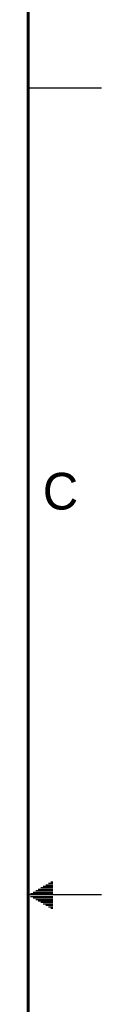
# Model space of a CAD drawing. Header units: inches. Extents: x 0 to 34, y 0 to 22.
# Tile 27 of 28: x 33.5 to 34, y 10.3 to 17. Entities that reach past the tile are written whole.
import ezdxf

# ---------------------------------------------------------------- set-up
doc = ezdxf.new("R2010")
doc.units = ezdxf.units.IN
doc.header["$LTSCALE"] = 1.87
doc.header["$MEASUREMENT"] = 0
doc.layers.get('0').update_dxf_attribs({"linetype": 'CONTINUOUS'})
doc.styles.add('TEXTSTYLE_2', font='txt')

msp = doc.modelspace()

# ---------------------------------------------------------------- linework, layer by layer
at = {"color": 2, "linetype": 'CONTINUOUS'}
for p, q in [((33.5, 16.5), (34, 16.5)), ((33.6386, 11.08), (33.6697, 11.08)), ((33.6559, 11.09), (33.6697, 11.09)), ((33.5173, 11.01), (33.6697, 11.01)), ((33.5347, 11.02), (33.6697, 11.02)), ((33.552, 11.03), (33.6697, 11.03)), ((33.5693, 11.04), (33.6697, 11.04)), ((33.5866, 11.05), (33.6697, 11.05)), ((33.6039, 11.06), (33.6697, 11.06)), ((33.6213, 11.07), (33.6697, 11.07)), ((34, 11), (33.5, 11)), ((33.5173, 10.99), (33.6697, 10.99)), ((33.5347, 10.98), (33.6697, 10.98)), ((33.552, 10.97), (33.6697, 10.97)), ((33.5693, 10.96), (33.6697, 10.96)), ((33.5866, 10.95), (33.6697, 10.95)), ((33.6039, 10.94), (33.6697, 10.94)), ((33.6213, 10.93), (33.6697, 10.93)), ((33.6386, 10.92), (33.6697, 10.92)), ((33.6559, 10.91), (33.6697, 10.91))]:
    msp.add_line(p, q, dxfattribs=at)
at = {"color": 7, "linetype": 'CONTINUOUS', "const_width": 0.02}
msp.add_lwpolyline([(33.5, 0.5), (33.5, 21.5)], dxfattribs=at)

# ---------------------------------------------------------------- texts
at = {"color": 2, "linetype": 'CONTINUOUS', "insert": (33.6004, 13.8767), "char_height": 0.25, "width": 0.25, "attachment_point": 1, "line_spacing_factor": 0.9, "style": 'TEXTSTYLE_2'}
msp.add_mtext('C', dxfattribs=at)

doc.saveas('drawing.dxf')
